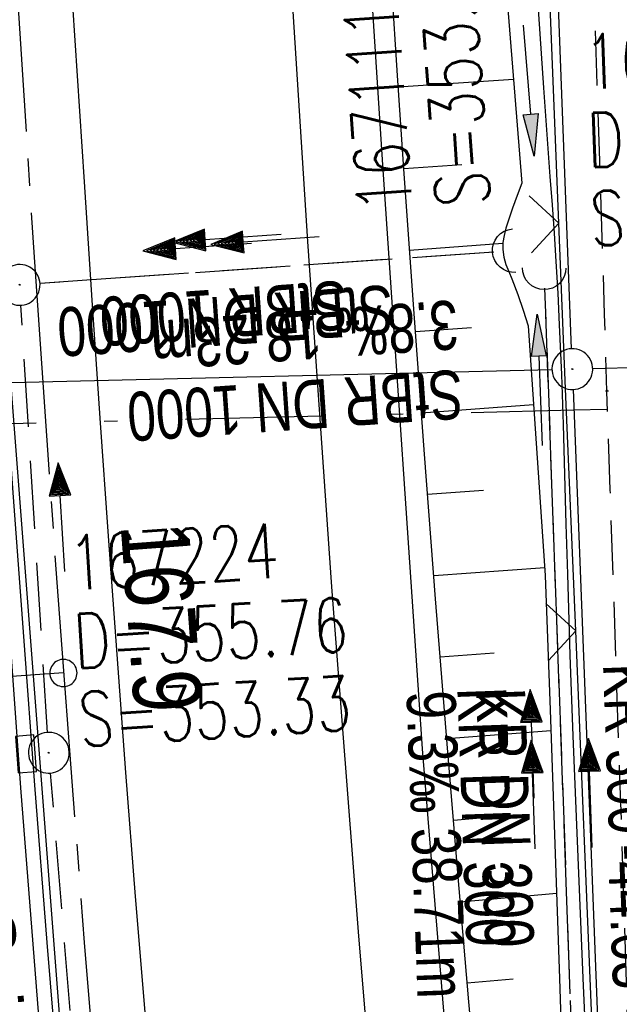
# Model space of a CAD drawing. Extents: x 508885 to 509191, y 457896 to 458644.
# Tile 20 of 58: x 509024 to 509046, y 458127 to 458163. Entities that reach past the tile are written whole.
import ezdxf

# ---------------------------------------------------------------- set-up
doc = ezdxf.new("R2010")
doc.units = 0
doc.header["$LTSCALE"] = 10
doc.header["$MEASUREMENT"] = 0
for name, pattern in [('ACHSE', [5.5, 4, -0.5, 0.5, -0.5]), ('AUSGEZOGEN', [0]), ('LT00', [0]), ('LT08', [0.42, 0.2, -0.1, 0.02, -0.1]), ('LT11', [0.3, 0.2, -0.1]), ('LT12', [0.4, 0.3, -0.1]), ('LT17', [0.15, 0.1, -0.05]), ('STRICHLINIE2', [0.375, 0.25, -0.125])]:
    doc.linetypes.add(name, pattern=pattern)
doc.layers.get('0').update_dxf_attribs({"linetype": 'LT00'})
for name, color, linetype in [('--EK_FBR', 1, 'LT00'), ('--EK_Halt-Pfeil', 4, 'LT00'), ('--EK_Haltung', 7, 'STRICHLINIE2'), ('--EK_Haltung-Text', 140, 'LT00'), ('--EK_Schacht-Text', 5, 'LT00'), ('--EK_ST-93-1', 30, 'LT17'), ('--EL_DFK_AB_L', 21, 'LT00'), ('--EL_DFK_AB_P', 7, 'LT00'), ('--EL_Halt-Pfeil', 4, 'LT00'), ('--EL_Haltung', 182, 'STRICHLINIE2'), ('--EL_Haltung-Text', 182, 'LT00'), ('-AX-093', 35, 'ACHSE'), ('-ST-93-1', 250, 'LT00'), ('ABSTAND', 8, 'LT00'), ('DFK_AB_L', 21, 'LT00'), ('DFK_AB_P', 7, 'LT00'), ('DFK_KATASTER', 250, 'LT00'), ('DL', 182, 'LT12'), ('DL_PFEIL', 201, 'LT00'), ('DL_TEXT', 182, 'LT00'), ('GEMEINDEGRENZE', 3, 'LT08'), ('PFEIL', 140, 'AUSGEZOGEN'), ('RINNE_TEXT', 11, 'Continuous'), ('V112_AFBR_BAB', 250, 'LT00'), ('V112_BOESCH', 250, 'LT00'), ('V112_BOSCHUNG', 250, 'LT00'), ('V112_FELDWEG', 250, 'LT11'), ('V112_GRABEN', 250, 'LT00'), ('V112_H_BORD', 8, 'LT00'), ('V112_KA_PRUF', 182, 'LT00'), ('V112_LD_MARK', 250, 'LT00'), ('V112_RINNE', 182, 'LT00'), ('V112_SINKK', 182, 'LT00'), ('V112_UK_DURCH', 182, 'LT00'), ('V112_ZAUN', 40, 'LT00')]:
    doc.layers.add(name, color=color, linetype=linetype)
doc.styles.add('Arial', font='ARIAL.TTF')
doc.styles.add('Beschrift', font='ARIAL.TTF')
doc.styles.add('Haltungsbeschriftung', font='ARIAL.TTF', dxfattribs={"width": 0.75})
doc.styles.add('schachtbeschriftung', font='romans.shx', dxfattribs={"width": 0.75, "height": 2})
doc.styles.get("Standard").update_dxf_attribs({"font": 'ARIAL.TTF'})

# ---------------------------------------------------------------- blocks, each defined once
blk = doc.blocks.new('SYMB0003')
at = {"color": 0, "linetype": 'ByBlock'}
for p, q in [((-0.015712, 0), (0.010166, 0.012015)), ((0, -0.021257), (-0.015712, 0)), ((0.010166, 0.012015), (0, -0.021257))]:
    blk.add_line(p, q, dxfattribs=at)
for points in [[(-0.031395, 0.499013), (-0.093691, 0.491144), (-0.154509, 0.475528), (-0.21289, 0.452414), (-0.267913, 0.422164), (-0.318712, 0.385257), (-0.364484, 0.342274), (-0.404509, 0.293893), (-0.438154, 0.240877), (-0.464888, 0.184062), (-0.484292, 0.124345), (-0.496058, 0.062667), (-0.5, 0)], [(0.5, 0), (0.496057, 0.062667), (0.484292, 0.124345), (0.464888, 0.184062), (0.438153, 0.240877), (0.404509, 0.293893), (0.364484, 0.342274), (0.318712, 0.385257), (0.267913, 0.422164), (0.21289, 0.452414), (0.154509, 0.475528), (0.093691, 0.491144), (0.031395, 0.499013), (-0.031395, 0.499013)], [(-0.5, 0), (-0.496058, -0.062667), (-0.484292, -0.124345), (-0.464888, -0.184062), (-0.438154, -0.240877), (-0.404509, -0.293893), (-0.364485, -0.342274), (-0.318712, -0.385257), (-0.267914, -0.422164), (-0.21289, -0.452414), (-0.154509, -0.475529), (-0.093691, -0.491144), (-0.031395, -0.499014), (0.031395, -0.499014)], [(0.031395, -0.499014), (0.093691, -0.491144), (0.154509, -0.475529), (0.21289, -0.452414), (0.267914, -0.422164), (0.318712, -0.385257), (0.364485, -0.342274), (0.404509, -0.293893), (0.438154, -0.240877), (0.464889, -0.184062), (0.484292, -0.124345), (0.496058, -0.062667), (0.5, 0)]]:
    blk.add_lwpolyline(points, dxfattribs=at)
blk = doc.blocks.new('Pfreil3')
at = {"layer": 'PFEIL'}
blk.add_hatch(color=256, dxfattribs=at).paths.add_polyline_path([(-1.549, 0.273), (-1.549, -0.273), (0, 0)])
for p, q in [((-1.549, 0), (-4.831, 0)), ((-1.549, -0.273), (-1.549, 0.273)), ((-1.549, 0.273), (0, 0)), ((0, 0), (-1.549, -0.273))]:
    blk.add_line(p, q, dxfattribs=at)
blk = doc.blocks.new('SYMB0011')
at = {"color": 0, "linetype": 'ByBlock'}
for p, q in [((0.5, 0), (-0.5, 0)), ((0, 0.5), (0, -0.5))]:
    blk.add_line(p, q, dxfattribs=at)
blk = doc.blocks.new('SYMB1107')
at = {"color": 0, "linetype": 'ByBlock'}
for points in [[(-0.2, 0), (-0.196157, 0.039018), (-0.184776, 0.076537), (-0.166294, 0.111114), (-0.141421, 0.141421), (-0.111114, 0.166294), (-0.076537, 0.184776), (-0.039018, 0.196157), (0, 0.2)], [(0, 0.2), (0.039018, 0.196157), (0.076537, 0.184776), (0.111114, 0.166294), (0.141421, 0.141421), (0.166294, 0.111114), (0.184776, 0.076537), (0.196157, 0.039018), (0.2, 0)]]:
    blk.add_lwpolyline(points, dxfattribs=at)
blk = doc.blocks.new('SYMB0024')
at = {"color": 0, "linetype": 'ByBlock'}
for p, q in [((-0.5, 0.5), (0, 0)), ((0, 0), (0.5, 0.5))]:
    blk.add_line(p, q, dxfattribs=at)
blk = doc.blocks.new('SYMB0652')
at = {"color": 0, "linetype": 'ByBlock'}
blk.add_lwpolyline([(-0.15, -0.075), (0.15, -0.075), (0.15, 0.075), (-0.15, 0.075), (-0.15, -0.075)], dxfattribs=at)
blk = doc.blocks.new('SYMB0070')
at = {"color": 0, "linetype": 'ByBlock'}
for p, q in [((0.5, 0), (0.2, 0.1)), ((0.2, 0.1), (0.2, 0)), ((-0.5, 0), (0.2, 0)), ((0.468, 0), (0.21, 0.086)), ((0.21, 0.086), (0.21, -0.086)), ((0.21, -0.086), (0.468, 0)), ((0.22, -0.072), (0.437, 0)), ((0.23, -0.058), (0.405, 0)), ((0.24, -0.045), (0.374, 0)), ((0.342, 0), (0.25, 0.031)), ((0.25, 0.031), (0.25, -0.031)), ((0.25, -0.031), (0.342, 0)), ((0.26, -0.017), (0.31, 0)), ((0.27, -0.003), (0.279, 0))]:
    blk.add_line(p, q, dxfattribs=at)
for points in [[(0.2, 0), (0.2, -0.1), (0.5, 0)], [(0.437, 0), (0.22, 0.072), (0.22, -0.072)], [(0.405, 0), (0.23, 0.058), (0.23, -0.058)], [(0.374, 0), (0.24, 0.045), (0.24, -0.045)], [(0.31, 0), (0.26, 0.017), (0.26, -0.017)], [(0.279, 0), (0.27, 0.003), (0.27, -0.003)]]:
    blk.add_lwpolyline(points, dxfattribs=at)
blk = doc.blocks.new('SYMB2')
at = {"color": 0, "linetype": 'ByBlock', "flags": 128}
for points in [[(-0.031395, 0.499013), (-0.093691, 0.491144), (-0.154509, 0.475528), (-0.21289, 0.452414), (-0.267913, 0.422164), (-0.318712, 0.385257), (-0.364484, 0.342274), (-0.404509, 0.293893), (-0.438154, 0.240877), (-0.464888, 0.184062), (-0.484292, 0.124345), (-0.496058, 0.062667), (-0.5, 0)], [(0.5, 0), (0.496057, 0.062667), (0.484292, 0.124345), (0.464888, 0.184062), (0.438153, 0.240877), (0.404509, 0.293893), (0.364484, 0.342274), (0.318712, 0.385257), (0.267913, 0.422164), (0.21289, 0.452414), (0.154509, 0.475528), (0.093691, 0.491144), (0.031395, 0.499013), (-0.031395, 0.499013)], [(-0.5, 0), (-0.496058, -0.062667), (-0.484292, -0.124345), (-0.464888, -0.184062), (-0.438154, -0.240877), (-0.404509, -0.293893), (-0.364485, -0.342274), (-0.318712, -0.385257), (-0.267914, -0.422164), (-0.21289, -0.452414), (-0.154509, -0.475529), (-0.093691, -0.491144), (-0.031395, -0.499014), (0.031395, -0.499014)], [(0.031395, -0.499014), (0.093691, -0.491144), (0.154509, -0.475529), (0.21289, -0.452414), (0.267914, -0.422164), (0.318712, -0.385257), (0.364485, -0.342274), (0.404509, -0.293893), (0.438154, -0.240877), (0.464889, -0.184062), (0.484292, -0.124345), (0.496058, -0.062667), (0.5, 0)]]:
    blk.add_lwpolyline(points, dxfattribs=at)

msp = doc.modelspace()

# ---------------------------------------------------------------- linework, layer by layer
at = {"layer": '--EK_FBR'}
msp.add_lwpolyline([(509071.575, 457898.964), (509068.281, 457915.614), (509064, 457939.002), (509059.781, 457963.33), (509056.225, 457985.851), (509054.528, 457997.189), (509051.335, 458019.378), (509048.299, 458042.937), (509045.523, 458066.144), (509043.153, 458088.796), (509040.848, 458112.654), (509038.935, 458136.305), (509037.469, 458157.776), (509036.003, 458180.48), (509034.875, 458203.339), (509034.085, 458227.234), (509033.472, 458253.025), (509033.144, 458275.666), (509033.179, 458299.039), (509033.444, 458322.397), (509033.995, 458344.72)], dxfattribs=at)
at = {"layer": '--EK_FBR', "color": 2}
msp.add_lwpolyline([(509024.225, 458197.107), (509024.478, 458191.594), (509024.751, 458186.082), (509025.044, 458180.571), (509025.264, 458176.667), (509025.494, 458172.763), (509025.733, 458168.86), (509025.978, 458164.957), (509026.229, 458161.055), (509026.485, 458157.153), (509026.774, 458152.809), (509027.069, 458148.466), (509027.372, 458144.124), (509027.685, 458139.782), (509028.011, 458135.441), (509028.368, 458130.885), (509028.738, 458126.33), (509029.121, 458121.776), (509029.515, 458117.223), (509029.917, 458112.671), (509030.354, 458107.817), (509030.8, 458102.965), (509031.256, 458098.113)], dxfattribs=at)
at = {"layer": '--EK_Haltung'}
for p, q in [((509041.551, 458154.574), (509024.865, 458153.419)), ((509044.77, 458116.061), (509043.431, 458153.243)), ((509025.142, 458136.915), (509024.164, 458152.619)), ((509028.156, 458100.537), (509025.251, 458135.42))]:
    msp.add_line(p, q, dxfattribs=at)
at = {"layer": '--EK_ST-93-1', "ltscale": 2.5}
msp.add_line((509025.726, 458139.099), (508985.829, 458136.31), dxfattribs=at)
at = {"layer": '--EL_DFK_AB_L'}
for p, q in [((509044.411, 458151.019), (509041.539, 458225.4)), ((509001.69, 458149.246), (509043.691, 458150.252)), ((509044.469, 458149.521), (509046.131, 458106.418))]:
    msp.add_line(p, q, dxfattribs=at)
at = {"layer": '--EL_Haltung'}
for p, q in [((509041.551, 458154.574), (509024.865, 458153.419)), ((509044.77, 458116.061), (509043.431, 458153.243)), ((509025.142, 458136.915), (509024.164, 458152.619)), ((509028.156, 458100.537), (509025.251, 458135.42))]:
    msp.add_line(p, q, dxfattribs=at)
at = {"layer": '-AX-093', "ltscale": 0.2}
msp.add_lwpolyline([(509020.707, 458331.149), (509020.469, 458318.518), (509020.311, 458305.885), (509020.232, 458293.252), (509020.234, 458280.619), (509020.315, 458267.986), (509020.477, 458255.354), (509020.718, 458242.723), (509021.04, 458230.094), (509021.441, 458217.467), (509021.923, 458204.843), (509022.484, 458192.222), (509023.125, 458179.605), (509023.846, 458166.992), (509024.647, 458154.384), (509025.528, 458141.782), (509026.489, 458129.185), (509027.529, 458116.595), (509028.649, 458104.011), (509029.849, 458091.435), (509031.128, 458078.867), (509032.487, 458066.307), (509033.926, 458053.756), (509035.444, 458041.214)], dxfattribs=at)
at = {"layer": 'DFK_AB_L'}
for p, q in [((509044.411, 458151.019), (509041.539, 458225.4)), ((509001.69, 458149.246), (509043.691, 458150.252)), ((509044.469, 458149.521), (509046.131, 458106.418))]:
    msp.add_line(p, q, dxfattribs=at)
at = {"layer": 'DFK_KATASTER'}
msp.add_line((509045.19, 458150.289), (509050.171, 458150.42), dxfattribs=at)
at = {"layer": 'DL'}
for p, q in [((509041.551, 458154.574), (509024.865, 458153.419)), ((509044.77, 458116.061), (509043.431, 458153.243))]:
    msp.add_line(p, q, dxfattribs=at)
at = {"layer": 'GEMEINDEGRENZE', "ltscale": 2.5, "flags": 128}
msp.add_lwpolyline([(508890.744, 458124.76), (508895.09, 458124.145), (508925.639, 458125.577), (508958.282, 458133.268), (508974.311, 458134.958), (508990.041, 458138.856), (508999.495, 458140.79), (509002.636, 458142.636), (509002.484, 458147.766), (509044.478, 458148.771), (509049.544, 458148.903), (509050.231, 458140.756), (509059.265, 458141.471), (509082.112, 458145.982), (509088.893, 458146.582), (509099.848, 458146.974), (509119.232, 458150.384), (509154.39, 458157.143), (509178.9, 458164.909)], dxfattribs=at)
at = {"layer": 'V112_AFBR_BAB'}
msp.add_lwpolyline([(509071.575, 457898.964), (509068.281, 457915.614), (509064, 457939.002), (509059.781, 457963.33), (509056.225, 457985.851), (509054.528, 457997.189), (509051.335, 458019.378), (509048.299, 458042.937), (509045.523, 458066.144), (509043.153, 458088.796), (509040.848, 458112.654), (509038.935, 458136.305), (509037.469, 458157.776), (509036.003, 458180.48), (509034.875, 458203.339), (509034.085, 458227.234), (509033.472, 458253.025), (509033.144, 458275.666), (509033.179, 458299.039), (509033.444, 458322.397), (509033.995, 458344.72)], dxfattribs=at)
at = {"layer": 'V112_AFBR_BAB', "color": 0}
msp.add_lwpolyline([(509024.225, 458197.107), (509024.478, 458191.594), (509024.751, 458186.082), (509025.044, 458180.571), (509025.264, 458176.667), (509025.494, 458172.763), (509025.733, 458168.86), (509025.978, 458164.957), (509026.229, 458161.055), (509026.485, 458157.153), (509026.774, 458152.809), (509027.069, 458148.466), (509027.372, 458144.124), (509027.685, 458139.782), (509028.011, 458135.441), (509028.368, 458130.885), (509028.738, 458126.33), (509029.121, 458121.776), (509029.515, 458117.223), (509029.917, 458112.671), (509030.354, 458107.817), (509030.8, 458102.965), (509031.256, 458098.113)], dxfattribs=at)
at = {"layer": 'V112_BOESCH'}
msp.add_lwpolyline([(509043.504, 458097.942), (509043.056, 458102.186), (509042.778, 458104.836), (509042.503, 458107.487), (509042.231, 458110.138), (509041.965, 458112.79), (509041.504, 458117.528), (509041.063, 458122.268), (509040.638, 458127.009), (509040.23, 458131.752), (509039.837, 458136.496), (509039.412, 458141.821), (509039.004, 458147.147), (509038.612, 458152.474), (509038.235, 458157.804), (509038.012, 458161.059), (509037.797, 458164.314)], dxfattribs=at)
at = {"layer": 'V112_BOSCHUNG'}
for p, q in [((509038.04, 458160.65), (509042.274, 458160.928)), ((509038.246, 458157.648), (509040.379, 458157.797)), ((509038.457, 458154.646), (509041.882, 458154.901)), ((509038.672, 458151.653), (509040.726, 458151.806)), ((509038.891, 458148.661), (509043.01, 458148.968)), ((509039.116, 458145.67), (509041.167, 458145.823)), ((509039.346, 458142.679), (509043.425, 458142.982)), ((509039.581, 458139.688), (509041.561, 458139.835)), ((509039.821, 458136.688), (509043.647, 458136.991)), ((509040.068, 458133.69), (509041.91, 458133.845)), ((509040.32, 458130.692), (509043.855, 458131.006)), ((509040.578, 458127.703), (509042.268, 458127.853))]:
    msp.add_line(p, q, dxfattribs=at)
at = {"layer": 'V112_FELDWEG', "flags": 128}
msp.add_lwpolyline([(509075.207, 457898.869), (509074.801, 457900.932), (509074.318, 457903.466), (509073.848, 457906.002), (509073.386, 457908.54), (509072.931, 457911.08), (509072.478, 457913.619), (509072.026, 457916.16), (509071.572, 457918.699), (509071.111, 457921.238), (509070.643, 457923.775), (509070.181, 457926.225), (509069.71, 457928.674), (509069.234, 457931.122), (509068.756, 457933.57), (509068.278, 457936.017), (509067.802, 457938.465), (509067.332, 457940.913), (509066.869, 457943.363), (509066.417, 457945.815), (509065.978, 457948.269), (509065.524, 457950.902), (509065.085, 457953.537), (509064.659, 457956.175), (509064.241, 457958.814), (509063.829, 457961.455), (509063.421, 457964.096), (509063.012, 457966.737), (509062.601, 457969.377), (509062.109, 457972.494), (509061.611, 457975.61), (509061.11, 457978.725), (509060.61, 457981.841), (509060.112, 457984.957), (509059.62, 457988.073), (509059.136, 457991.191), (509058.664, 457994.311), (509058.184, 457997.579), (509057.717, 458000.849), (509057.26, 458004.12), (509056.812, 458007.393), (509056.369, 458010.666), (509055.931, 458013.94), (509055.493, 458017.214), (509054.769, 458022.614), (509054.044, 458028.013), (509053.316, 458033.412), (509052.587, 458038.811), (509051.858, 458044.211), (509051.129, 458049.613), (509050.769, 458052.287), (509050.413, 458054.961), (509050.064, 458057.637), (509049.726, 458060.313), (509049.403, 458062.991), (509049.096, 458065.671), (509048.812, 458068.352), (509048.551, 458071.035), (509048.319, 458073.721), (509048.119, 458076.409), (509047.991, 458078.433), (509047.879, 458080.457), (509047.782, 458082.483), (509047.697, 458084.51), (509047.62, 458086.537), (509047.55, 458088.564), (509047.482, 458090.592), (509047.356, 458094.433), (509047.233, 458098.274), (509047.115, 458102.114), (509047.004, 458105.955), (509046.92, 458109.058), (509046.84, 458112.16), (509046.761, 458115.263), (509046.683, 458118.366), (509046.603, 458121.469), (509046.52, 458124.572), (509046.432, 458127.675), (509046.321, 458131.306), (509046.202, 458134.936), (509046.08, 458138.566), (509045.956, 458142.196), (509045.833, 458145.827), (509045.713, 458149.457), (509045.624, 458152.279), (509045.536, 458155.101), (509045.448, 458157.923), (509045.357, 458160.745), (509045.262, 458163.567), (509045.16, 458166.389), (509045.049, 458169.21), (509044.913, 458172.358), (509044.765, 458175.506), (509044.608, 458178.653), (509044.445, 458181.8), (509044.277, 458184.947), (509044.107, 458188.094), (509043.937, 458191.241), (509043.77, 458194.388), (509043.608, 458197.535), (509043.407, 458201.625), (509043.217, 458205.715), (509043.034, 458209.806), (509042.858, 458213.897), (509042.686, 458217.988), (509042.517, 458222.079), (509042.357, 458225.975), (509042.198, 458229.871), (509042.045, 458233.768), (509041.897, 458237.664), (509041.758, 458241.561), (509041.627, 458245.529), (509041.504, 458249.498), (509041.39, 458253.467), (509041.283, 458257.436), (509041.182, 458261.405), (509041.084, 458265.374), (509040.896, 458273.402), (509040.72, 458281.43), (509040.558, 458289.458), (509040.498, 458292.64), (509040.442, 458295.823), (509040.393, 458299.005), (509040.351, 458302.187), (509040.319, 458305.37), (509040.298, 458308.552), (509040.291, 458311.735), (509040.299, 458314.917), (509040.329, 458318.608), (509040.38, 458322.298), (509040.45, 458325.988), (509040.537, 458329.678), (509040.639, 458333.368), (509040.753, 458337.058), (509040.879, 458340.747), (509041.014, 458344.436), (509041.152, 458348.01), (509041.298, 458351.584), (509041.453, 458355.157), (509041.619, 458358.73), (509041.797, 458362.302), (509041.989, 458365.873), (509042.181, 458369.196), (509042.383, 458372.519), (509042.594, 458375.841), (509042.811, 458379.163), (509043.032, 458382.485), (509043.255, 458385.806), (509043.478, 458389.128), (509043.697, 458392.45), (509043.912, 458395.777), (509044.125, 458399.104), (509044.337, 458402.431), (509044.551, 458405.758), (509044.768, 458409.084), (509044.992, 458412.41), (509045.225, 458415.735), (509045.468, 458419.06), (509045.769, 458422.954), (509046.085, 458426.847), (509046.416, 458430.739), (509046.757, 458434.629), (509047.109, 458438.52), (509047.467, 458442.409), (509047.968, 458447.746), (509048.48, 458453.082), (509049.005, 458458.416), (509049.544, 458463.75), (509050.099, 458469.081), (509050.519, 458473.014), (509050.947, 458476.945), (509051.382, 458480.877), (509051.822, 458484.807), (509052.267, 458488.737), (509052.713, 458492.667), (509053.167, 458496.651), (509053.625, 458500.635), (509054.088, 458504.619), (509054.559, 458508.601), (509055.039, 458512.582), (509055.531, 458516.562), (509056.005, 458520.299), (509056.49, 458524.035), (509056.982, 458527.77), (509057.481, 458531.505), (509057.983, 458535.238), (509058.487, 458538.972), (509059.102, 458543.525), (509059.717, 458548.079), (509060.334, 458552.631), (509060.955, 458557.184), (509061.443, 458560.742), (509061.936, 458564.3), (509062.434, 458567.857), (509062.94, 458571.412), (509063.454, 458574.967), (509063.991, 458578.61), (509064.537, 458582.252), (509065.092, 458585.892), (509065.652, 458589.532), (509066.217, 458593.171), (509066.827, 458597.067), (509067.442, 458600.962), (509068.065, 458604.856), (509068.698, 458608.748), (509069.342, 458612.639), (509070, 458616.527), (509070.673, 458620.412), (509071.333, 458624.126), (509072.006, 458627.838), (509072.691, 458631.548), (509073.385, 458635.256), (509074.087, 458638.962), (509074.123, 458639.153)], dxfattribs=at)
at = {"layer": 'V112_GRABEN'}
for points in [[(509040.735, 458180.124), (509042.58, 458157.11), (509042.408, 458156.649), (509042.239, 458156.183), (509042.076, 458155.708), (509041.994, 458155.448), (509041.927, 458155.187), (509041.884, 458154.924), (509041.878, 458154.664), (509041.919, 458154.391), (509041.999, 458154.122), (509042.102, 458153.854), (509042.212, 458153.588), (509042.431, 458153.013), (509042.627, 458152.438), (509042.81, 458151.863), (509043.445, 458142.687), (509043.62, 458137.748), (509043.793, 458132.808), (509043.962, 458127.869), (509044.126, 458122.929)], [(509043.159, 458163.876), (509043.384, 458160.616), (509043.617, 458157.356), (509043.693, 458156.314), (509043.767, 458155.271), (509043.836, 458154.228), (509043.903, 458153.066), (509043.961, 458151.903), (509044.038, 458150.069), (509044.1, 458148.235), (509044.154, 458146.4), (509044.205, 458144.565), (509044.256, 458142.73), (509044.35, 458139.758), (509044.458, 458136.787), (509044.576, 458133.816), (509044.7, 458130.845), (509044.83, 458127.875), (509044.96, 458124.905)]]:
    msp.add_lwpolyline(points, dxfattribs=at)
at = {"layer": 'V112_H_BORD'}
msp.add_lwpolyline([(509048.685, 458634.124), (509048.272, 458628.738), (509044.528, 458606.062), (509037.806, 458560.565), (509031.962, 458514.885), (509026.971, 458465.681), (509023.317, 458418.61), (509019.833, 458345.207), (509019.017, 458275.547), (509019.919, 458227.464), (509023.24, 458156.759), (509026.703, 458111.833), (509031.399, 458065.218), (509040.466, 457995.243), (509051.959, 457925.916), (509057.252, 457899.341)], dxfattribs=at)
at = {"layer": 'V112_LD_MARK'}
msp.add_lwpolyline([(509045.738, 458040.38), (509044.159, 458053.323), (509042.663, 458066.276), (509041.285, 458078.922), (509039.986, 458091.577), (509038.768, 458104.24), (509037.631, 458116.91), (509036.575, 458129.588), (509035.601, 458142.271), (509034.709, 458154.961), (509033.901, 458167.656), (509033.176, 458180.355), (509032.572, 458192.267), (509032.041, 458204.182)], dxfattribs=at)
at = {"layer": 'V112_RINNE'}
for points in [[(509020.294, 458198.031), (509020.5, 458193.553), (509020.719, 458189.076), (509020.949, 458184.599), (509021.19, 458180.123), (509021.63, 458172.371), (509022.099, 458164.62), (509022.595, 458156.871), (509023.346, 458145.873), (509024.152, 458134.879), (509024.596, 458129.126), (509025.057, 458123.375), (509025.535, 458117.624), (509026.033, 458111.876), (509026.475, 458106.952), (509026.931, 458102.028), (509027.401, 458097.106)], [(509027.924, 458097.117), (509027.465, 458102.027), (509027.019, 458106.939), (509026.584, 458111.851), (509026.085, 458117.631), (509025.6, 458123.412), (509025.131, 458129.194), (509024.678, 458134.978), (509024.267, 458140.437), (509023.871, 458145.897), (509023.49, 458151.358), (509023.122, 458156.82), (509022.745, 458162.642), (509022.384, 458168.465), (509022.04, 458174.289), (509021.714, 458180.114), (509021.326, 458187.571), (509020.969, 458195.03)]]:
    msp.add_lwpolyline(points, dxfattribs=at)
at = {"layer": 'V112_ZAUN'}
for p, q in [((509043.943, 458155.633), (509043.337, 458170.621)), ((509045.191, 458125.659), (509044.562, 458140.646))]:
    msp.add_line(p, q, dxfattribs=at)
msp.add_lwpolyline([(509044.562, 458140.646), (509044.189, 458149.544), (509043.943, 458155.633)], dxfattribs=at)

# ---------------------------------------------------------------- block references
at = {"layer": '--EK_Halt-Pfeil', "yscale": 4, "zscale": 4}
for p, xscale, rotation in [((509033.139, 458154.994), 4.000000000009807, 183.9596300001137), ((509025.651, 458144.829), 4.000000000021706, 93.56744000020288), ((509045.1, 458134.688), 3.999999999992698, 92.06479000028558)]:
    msp.add_blockref('SYMB0070', p, dxfattribs=dict(at, xscale=xscale, rotation=rotation))
at = {"layer": '--EL_DFK_AB_P', "xscale": 1.500000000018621, "yscale": 1.5, "zscale": 1.5, "rotation": 264.7377099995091}
msp.add_blockref('SYMB0003', (509044.44, 458150.27), dxfattribs=at)
at = {"layer": '--EL_Halt-Pfeil', "yscale": 4, "zscale": 4}
for p, xscale, rotation in [((509031.734, 458155.077), 4.000000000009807, 183.9596300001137), ((509025.651, 458144.829), 4.000000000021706, 93.56744000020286), ((509043.001, 458134.628), 3.999999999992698, 92.06479000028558)]:
    msp.add_blockref('SYMB0070', p, dxfattribs=dict(at, xscale=xscale, rotation=rotation))
at = {"layer": '-ST-93-1', "rotation": 274.1956499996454}
msp.add_blockref('SYMB2', (509025.726, 458139.099), dxfattribs=at)
at = {"layer": 'DFK_AB_P', "xscale": 1.500000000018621, "yscale": 1.5, "zscale": 1.5, "rotation": 264.7377099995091}
msp.add_blockref('SYMB0003', (509044.44, 458150.27), dxfattribs=at)
at = {"layer": 'DL_PFEIL', "yscale": 4, "zscale": 4}
for p, xscale, rotation in [((509030.643, 458154.752), 4.000000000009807, 183.9596300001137), ((509042.961, 458136.492), 3.999999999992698, 92.06479000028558)]:
    msp.add_blockref('SYMB0070', p, dxfattribs=dict(at, xscale=xscale, rotation=rotation))
at = {"layer": 'PFEIL'}
for p, rotation in [((509043.033, 458158.096), 274.6559284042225), ((509043.144, 458152.293), 92.24581760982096)]:
    msp.add_blockref('Pfreil3', p, dxfattribs=dict(at, rotation=rotation))
at = {"layer": 'V112_FELDWEG', "xscale": 0.1000000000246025, "yscale": 0.09999999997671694, "zscale": 0.1, "rotation": 268.4925099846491}
msp.add_blockref('SYMB0011', (509045.713, 458149.457), dxfattribs=at)
at = {"layer": 'V112_KA_PRUF', "xscale": 1.500000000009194, "yscale": 1.5, "zscale": 1.5, "rotation": 268.4925099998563}
for p in [(509024.117, 458153.367), (509025.189, 458136.167)]:
    msp.add_blockref('SYMB0003', p, dxfattribs=at)
at = {"layer": 'V112_SINKK', "xscale": 4.500000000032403, "yscale": 4.5, "zscale": 4.5, "rotation": 274.415589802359}
msp.add_blockref('SYMB0652', (509024.348, 458136.122), dxfattribs=at)
at = {"layer": 'V112_UK_DURCH', "zscale": 4}
for p, xscale, yscale, rotation in [((509042.299, 458154.626), 4.000000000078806, 3.999999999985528, 94.63346389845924), ((509043.404, 458153.993), 4.00000000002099, 4.000000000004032, 179.5201970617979)]:
    msp.add_blockref('SYMB1107', p, dxfattribs=dict(at, xscale=xscale, yscale=yscale, rotation=rotation))
at = {"layer": 'V112_ZAUN', "yscale": 2.099999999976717, "zscale": 2.1}
for p, xscale, rotation in [((509043.943, 458155.633), 2.100000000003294, 92.31402999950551), ((509044.562, 458140.646), 2.099999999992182, 92.40169999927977)]:
    msp.add_blockref('SYMB0024', p, dxfattribs=dict(at, xscale=xscale, rotation=rotation))

# ---------------------------------------------------------------- texts
at = {"layer": '--EK_Haltung-Text', "style": 'Haltungsbeschriftung', "width": 0.75}
for s, rotation, p in [('3.8‰ 18.23m', -176.0404, (509040.177, 458152.812)), ('StBR DN 1000', -176.0404, (509040.353, 458150.258)), ('9.3‰ 38.71m', -87.9352, (509038.34, 458138.419)), ('KR DN 300', -87.9352, (509040.898, 458138.511))]:
    msp.add_text(s, height=1.8, rotation=rotation, dxfattribs=at).set_placement(p)
at = {"layer": '--EK_Schacht-Text', "style": 'schachtbeschriftung', "width": 0.75}
for s, rotation, p in [('S=353.16', -266.0404, (509041.43, 458156.32)), ('167111', -266.0404, (509038.557, 458156.121)), ('167112', 2.0575, (509044.919, 458160.562)), ('D=353.11', 2.0575, (509045.022, 458157.684)), ('S=353.11', 2.0575, (509045.126, 458154.805)), ('167224', 3.5674, (509025.994, 458142.136)), ('D=355.76', 3.5674, (509026.173, 458139.262)), ('S=353.33', 3.5674, (509026.352, 458136.388))]:
    msp.add_text(s, height=2, rotation=rotation, dxfattribs=at).set_placement(p)
at = {"layer": '--EL_Haltung-Text', "style": 'Haltungsbeschriftung', "width": 0.75}
for s, rotation, p in [('StBR DN 1000', -176.0404, (509037.786, 458153.373)), ('KR DN 300', -87.9352, (509040.208, 458138.549))]:
    msp.add_text(s, height=1.8, rotation=rotation, dxfattribs=at).set_placement(p)
at = {"layer": '-ST-93-1', "style": 'Beschrift', "width": 0.8}
msp.add_text('  167.9', height=2.5, rotation=-85.7437, dxfattribs=at).set_placement((509027.713, 458146.091))
at = {"layer": 'ABSTAND', "width": 0.75}
msp.add_text(' -44.63-', height=1.8, rotation=-87.7925, dxfattribs=at).set_placement((509045.719, 458133.311))
at = {"layer": 'DL_TEXT', "style": 'Haltungsbeschriftung', "width": 0.75}
for s, rotation, p in [('StBR 1000', -176.0404, (509036.111, 458153.533)), ('KR 300', -87.9352, (509045.566, 458139.432))]:
    msp.add_text(s, height=1.8, rotation=rotation, dxfattribs=at).set_placement(p)
at = {"layer": 'RINNE_TEXT', "insert": (509023.885, 458130.461), "char_height": 1.8, "attachment_point": 1, "rotation": 274.9466, "style": 'Arial'}
msp.add_mtext('Spitzrinne', dxfattribs=at)

doc.saveas('drawing.dxf')
